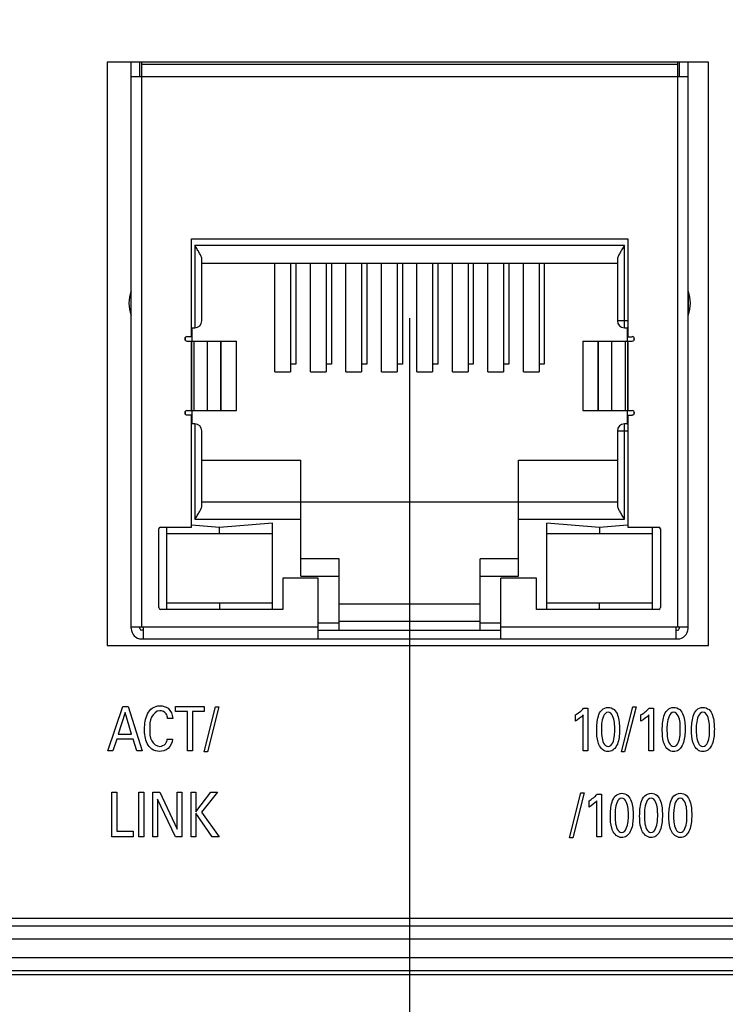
# Model space of a CAD drawing. Header units: inches. Extents: x 0 to 34, y 0 to 22.
# Tile 91 of 128: x 14.8 to 15.6, y 15.4 to 16.5. Entities that reach past the tile are written whole.
import ezdxf

# ---------------------------------------------------------------- set-up
doc = ezdxf.new("R2010")
doc.units = ezdxf.units.IN
doc.header["$LTSCALE"] = 1.87
doc.header["$MEASUREMENT"] = 0
doc.layers.get('0').update_dxf_attribs({"linetype": 'CONTINUOUS'})
doc.layers.add('02___PRT_ALL_AXES', color=7, linetype='CONTINUOUS')
doc.layers.add('DIMENSIONS', color=7, linetype='CONTINUOUS')
doc.styles.get("Standard").update_dxf_attribs({"font": 'txt', "width": 0.8})
doc.dimstyles.new('DIMSTYLE_3', dxfattribs={"dimtxt": 0.125, "dimasz": 0.18, "dimexe": 0.125, "dimexo": 0.0625, "dimgap": 0.03125, "dimtad": 0, "dimtih": 1, "dimtoh": 1, "dimzin": 0, "dimdsep": 46, "dimtxsty": 'STANDARD', "dimblk": '_FILLED', "dimblk1": '_FILLED', "dimblk2": '_FILLED', "dimcen": 0.09, "dimazin": 0, "dimtp": 0.01, "dimtm": 0.01, "dimtfac": 1, "dimtofl": 0, "dimtmove": 0, "dimatfit": 3, "dimldrblk": '_FILLED', "dimfxl": 1, "dimtolj": 1, "dimtzin": 0, "dimarcsym": 0})

# ---------------------------------------------------------------- blocks, each defined once
blk = doc.blocks.new('*D29')
at = {"layer": 'DIMENSIONS', "color": 2, "linetype": 'CONTINUOUS'}
blk.add_line((16.6709, 16.3321), (16.6709, 14.717), dxfattribs=at)
at = {"layer": 'DIMENSIONS', "color": 2, "linetype": 'CONTINUOUS', "insert": (16.6084, 14.6545), "char_height": 0.125, "width": 1.425, "attachment_point": 3, "rotation": 90, "line_spacing_factor": 0.9}
blk.add_mtext('121.53{\\ftxt.shx;\\W1.000000;\\H0.125000; }[4.784]', dxfattribs=at)
blk = doc.blocks.new('_FILLED')
at = {"color": 0, "linetype": 'BYBLOCK'}
blk.add_solid([(0, 0), (-1, 0.1736), (-1, -0.1736)], dxfattribs=at)
blk = doc.blocks.new('*D30')
at = {"layer": 'DIMENSIONS', "color": 2, "linetype": 'CONTINUOUS'}
blk.add_line((17.1994, 16.5386), (17.1994, 14.717), dxfattribs=at)
at = {"layer": 'DIMENSIONS', "color": 2, "linetype": 'CONTINUOUS', "insert": (17.1369, 14.6545), "char_height": 0.125, "width": 1.425, "attachment_point": 3, "rotation": 90, "line_spacing_factor": 0.9}
blk.add_mtext('134.95{\\ftxt.shx;\\W1.000000;\\H0.125000; }[5.313]', dxfattribs=at)
blk = doc.blocks.new('*D31')
at = {"layer": 'DIMENSIONS', "color": 2, "linetype": 'CONTINUOUS'}
blk.add_line((17.7259, 16.3321), (17.7259, 14.717), dxfattribs=at)
at = {"layer": 'DIMENSIONS', "color": 2, "linetype": 'CONTINUOUS', "insert": (17.6634, 14.6545), "char_height": 0.125, "width": 1.425, "attachment_point": 3, "rotation": 90, "line_spacing_factor": 0.9}
blk.add_mtext('148.32{\\ftxt.shx;\\W1.000000;\\H0.125000; }[5.839]', dxfattribs=at)
blk = doc.blocks.new('*D32')
at = {"layer": 'DIMENSIONS', "color": 2, "linetype": 'CONTINUOUS'}
blk.add_line((18.7809, 16.3321), (18.7809, 14.717), dxfattribs=at)
at = {"layer": 'DIMENSIONS', "color": 2, "linetype": 'CONTINUOUS', "insert": (18.7184, 14.6545), "char_height": 0.125, "width": 1.425, "attachment_point": 3, "rotation": 90, "line_spacing_factor": 0.9}
blk.add_mtext('175.12{\\ftxt.shx;\\W1.000000;\\H0.125000; }[6.894]', dxfattribs=at)
blk = doc.blocks.new('*D33')
at = {"layer": 'DIMENSIONS', "color": 2, "linetype": 'CONTINUOUS'}
blk.add_line((19.3089, 16.5386), (19.3089, 14.717), dxfattribs=at)
at = {"layer": 'DIMENSIONS', "color": 2, "linetype": 'CONTINUOUS', "insert": (19.2464, 14.6545), "char_height": 0.125, "width": 1.425, "attachment_point": 3, "rotation": 90, "line_spacing_factor": 0.9}
blk.add_mtext('188.53{\\ftxt.shx;\\W1.000000;\\H0.125000; }[7.423]', dxfattribs=at)
blk = doc.blocks.new('*D34')
at = {"layer": 'DIMENSIONS', "color": 2, "linetype": 'CONTINUOUS'}
blk.add_line((19.8359, 16.3321), (19.8359, 14.717), dxfattribs=at)
at = {"layer": 'DIMENSIONS', "color": 2, "linetype": 'CONTINUOUS', "insert": (19.7734, 14.6545), "char_height": 0.125, "width": 1.425, "attachment_point": 3, "rotation": 90, "line_spacing_factor": 0.9}
blk.add_mtext('201.92{\\ftxt.shx;\\W1.000000;\\H0.125000; }[7.949]', dxfattribs=at)
blk = doc.blocks.new('*D35')
at = {"layer": 'DIMENSIONS', "color": 2, "linetype": 'CONTINUOUS'}
blk.add_line((20.8909, 16.3321), (20.8909, 14.717), dxfattribs=at)
at = {"layer": 'DIMENSIONS', "color": 2, "linetype": 'CONTINUOUS', "insert": (20.8284, 14.6545), "char_height": 0.125, "width": 1.425, "attachment_point": 3, "rotation": 90, "line_spacing_factor": 0.9}
blk.add_mtext('228.71{\\ftxt.shx;\\W1.000000;\\H0.125000; }[9.004]', dxfattribs=at)
blk = doc.blocks.new('*D36')
at = {"layer": 'DIMENSIONS', "color": 2, "linetype": 'CONTINUOUS'}
blk.add_line((21.9459, 16.3321), (21.9459, 14.717), dxfattribs=at)
at = {"layer": 'DIMENSIONS', "color": 2, "linetype": 'CONTINUOUS', "insert": (21.8834, 14.6545), "char_height": 0.125, "width": 1.525, "attachment_point": 3, "rotation": 90, "line_spacing_factor": 0.9}
blk.add_mtext('255.51{\\ftxt.shx;\\W1.000000;\\H0.125000; }[10.059]', dxfattribs=at)
blk = doc.blocks.new('*D37')
at = {"layer": 'DIMENSIONS', "color": 2, "linetype": 'CONTINUOUS'}
blk.add_line((23.0009, 16.3321), (23.0009, 14.717), dxfattribs=at)
at = {"layer": 'DIMENSIONS', "color": 2, "linetype": 'CONTINUOUS', "insert": (22.9384, 14.6545), "char_height": 0.125, "width": 1.525, "attachment_point": 3, "rotation": 90, "line_spacing_factor": 0.9}
blk.add_mtext('282.31{\\ftxt.shx;\\W1.000000;\\H0.125000; }[11.114]', dxfattribs=at)
blk = doc.blocks.new('*D38')
at = {"layer": 'DIMENSIONS', "color": 2, "linetype": 'CONTINUOUS'}
blk.add_line((23.5289, 16.5386), (23.5289, 14.717), dxfattribs=at)
at = {"layer": 'DIMENSIONS', "color": 2, "linetype": 'CONTINUOUS', "insert": (23.4664, 14.6545), "char_height": 0.125, "width": 1.525, "attachment_point": 3, "rotation": 90, "line_spacing_factor": 0.9}
blk.add_mtext('295.72{\\ftxt.shx;\\W1.000000;\\H0.125000; }[11.643]', dxfattribs=at)
blk = doc.blocks.new('*D39')
at = {"layer": 'DIMENSIONS', "color": 2, "linetype": 'CONTINUOUS'}
blk.add_line((24.0559, 16.3321), (24.0559, 14.717), dxfattribs=at)
at = {"layer": 'DIMENSIONS', "color": 2, "linetype": 'CONTINUOUS', "insert": (23.9934, 14.6545), "char_height": 0.125, "width": 1.525, "attachment_point": 3, "rotation": 90, "line_spacing_factor": 0.9}
blk.add_mtext('309.10{\\ftxt.shx;\\W1.000000;\\H0.125000; }[12.169]', dxfattribs=at)
blk = doc.blocks.new('*D40')
at = {"layer": 'DIMENSIONS', "color": 2, "linetype": 'CONTINUOUS'}
blk.add_line((24.8249, 15.4421), (24.8249, 14.717), dxfattribs=at)
at = {"layer": 'DIMENSIONS', "color": 2, "linetype": 'CONTINUOUS', "insert": (24.7624, 14.6545), "char_height": 0.125, "width": 1.525, "attachment_point": 3, "rotation": 90, "line_spacing_factor": 0.9}
blk.add_mtext('328.64{\\ftxt.shx;\\W1.000000;\\H0.125000; }[12.938]', dxfattribs=at)
blk = doc.blocks.new('*D43')
at = {"layer": 'DIMENSIONS', "color": 2, "linetype": 'CONTINUOUS'}
blk.add_line((18.2536, 16.7073), (18.2536, 14.717), dxfattribs=at)
at = {"layer": 'DIMENSIONS', "color": 2, "linetype": 'CONTINUOUS', "insert": (18.1911, 14.6545), "char_height": 0.125, "width": 1.425, "attachment_point": 3, "rotation": 90, "line_spacing_factor": 0.9}
blk.add_mtext('161.73{\\ftxt.shx;\\W1.000000;\\H0.125000; }[6.367]', dxfattribs=at)
blk = doc.blocks.new('*D44')
at = {"layer": 'DIMENSIONS', "color": 2, "linetype": 'CONTINUOUS'}
blk.add_line((17.9661, 16.9948), (11.1985, 16.9948), dxfattribs=at)
at = {"layer": 'DIMENSIONS', "color": 2, "linetype": 'CONTINUOUS', "insert": (11.136, 17.0573), "char_height": 0.125, "width": 1.325, "attachment_point": 3, "line_spacing_factor": 0.9}
blk.add_mtext('40.39{\\ftxt.shx;\\W1.000000;\\H0.125000; }[1.590]', dxfattribs=at)
blk = doc.blocks.new('*D48')
at = {"layer": 'DIMENSIONS', "color": 2, "linetype": 'CONTINUOUS'}
blk.add_line((15.2269, 16.1472), (15.2269, 14.717), dxfattribs=at)
at = {"layer": 'DIMENSIONS', "color": 2, "linetype": 'CONTINUOUS', "insert": (15.1644, 14.6545), "char_height": 0.125, "width": 1.325, "attachment_point": 3, "rotation": 90, "line_spacing_factor": 0.9}
blk.add_mtext('84.85{\\ftxt.shx;\\W1.000000;\\H0.125000; }[3.341]', dxfattribs=at)

msp = doc.modelspace()

# ---------------------------------------------------------------- linework, layer by layer
at = {"color": 7, "linetype": 'CONTINUOUS'}
for p, q in [((14.8849, 16.437), (14.8849, 15.777)), ((15.5649, 16.437), (14.8849, 16.437)), ((14.912, 15.7963), (14.912, 16.437)), ((14.9218, 16.4207), (14.9218, 16.437)), ((14.9238, 15.7983), (14.9238, 16.437)), ((15.5301, 16.4345), (14.9238, 16.4345)), ((15.5301, 16.437), (15.5301, 15.7983)), ((15.5321, 16.4207), (15.5321, 16.437)), ((15.5419, 15.7963), (15.5419, 16.437)), ((15.5649, 15.777), (15.5649, 16.437)), ((14.912, 16.4207), (15.5419, 16.4207)), ((14.9801, 16.1264), (14.9801, 16.2373)), ((14.9801, 16.2373), (15.4738, 16.2373)), ((14.984, 16.2294), (14.984, 16.1365)), ((15.4699, 16.2294), (14.984, 16.2294)), ((15.4699, 16.1365), (15.4699, 16.2294)), ((15.4738, 16.2373), (15.4738, 16.1264)), ((14.9919, 16.1443), (14.9919, 16.2136)), ((14.9919, 16.2097), (15.462, 16.2097)), ((15.0746, 16.0867), (15.0746, 16.2097)), ((15.0923, 16.2097), (15.0923, 16.0867)), ((15.0982, 16.2097), (15.0982, 16.0955)), ((15.1147, 16.0867), (15.1147, 16.2097)), ((15.1325, 16.2097), (15.1325, 16.0867)), ((15.1384, 16.2097), (15.1384, 16.0955)), ((15.1549, 16.0867), (15.1549, 16.2097)), ((15.1726, 16.2097), (15.1726, 16.0867)), ((15.1785, 16.2097), (15.1785, 16.0955)), ((15.1951, 16.0867), (15.1951, 16.2097)), ((15.2128, 16.2097), (15.2128, 16.0867)), ((15.2187, 16.2097), (15.2187, 16.0955)), ((15.2352, 16.0867), (15.2352, 16.2097)), ((15.2529, 16.2097), (15.2529, 16.0867)), ((15.2588, 16.2097), (15.2588, 16.0955)), ((15.2754, 16.0867), (15.2754, 16.2097)), ((15.2931, 16.2097), (15.2931, 16.0867)), ((15.299, 16.2097), (15.299, 16.0955)), ((15.3155, 16.0867), (15.3155, 16.2097)), ((15.3332, 16.2097), (15.3332, 16.0867)), ((15.3391, 16.2097), (15.3391, 16.0955)), ((15.3557, 16.0867), (15.3557, 16.2097)), ((15.3734, 16.2097), (15.3734, 16.0867)), ((15.3793, 16.2097), (15.3793, 16.0955)), ((15.462, 16.2136), (15.462, 16.1443)), ((14.9118, 16.1515), (14.9118, 16.178)), ((15.542, 16.178), (15.542, 16.1773)), ((15.542, 16.1773), (15.542, 16.1508)), ((14.9118, 16.1508), (14.9118, 16.1515)), ((15.4738, 16.1443), (15.462, 16.1443)), ((14.9801, 16.1365), (14.984, 16.1365)), ((14.9809, 16.1215), (14.9809, 16.1365)), ((15.4699, 16.1365), (15.473, 16.1365)), ((15.473, 16.1365), (15.4738, 16.1373)), ((15.473, 16.1365), (15.473, 16.1215)), ((14.973, 16.1253), (14.973, 16.1227)), ((14.9801, 16.1264), (14.975, 16.1264)), ((14.975, 16.1215), (15.0311, 16.1215)), ((14.98, 16.1215), (14.98, 16.0428)), ((14.9802, 16.0428), (14.9802, 16.1215)), ((14.9829, 16.1215), (14.9829, 16.0428)), ((14.9983, 16.0428), (14.9983, 16.1215)), ((15.0131, 16.1215), (15.0131, 16.0428)), ((15.0137, 16.0428), (15.0137, 16.1215)), ((15.0311, 16.0428), (15.0311, 16.1215)), ((15.4228, 16.1215), (15.4228, 16.0428)), ((15.4228, 16.1215), (15.4789, 16.1215)), ((15.4402, 16.0428), (15.4402, 16.1215)), ((15.4407, 16.0428), (15.4407, 16.1215)), ((15.4555, 16.1215), (15.4555, 16.0428)), ((15.471, 16.0428), (15.471, 16.1215)), ((15.4737, 16.1215), (15.4737, 16.0428)), ((15.4738, 16.1264), (15.4789, 16.1264)), ((15.4739, 16.0428), (15.4739, 16.1215)), ((15.4809, 16.1227), (15.4809, 16.1253)), ((15.0982, 16.0955), (15.0923, 16.0955)), ((15.1384, 16.0955), (15.1325, 16.0955)), ((15.1785, 16.0955), (15.1726, 16.0955)), ((15.2187, 16.0955), (15.2128, 16.0955)), ((15.2588, 16.0955), (15.2529, 16.0955)), ((15.299, 16.0955), (15.2931, 16.0955)), ((15.3391, 16.0955), (15.3332, 16.0955)), ((15.3793, 16.0955), (15.3734, 16.0955)), ((15.0746, 16.0867), (15.0923, 16.0867)), ((15.1147, 16.0867), (15.1325, 16.0867)), ((15.1549, 16.0867), (15.1726, 16.0867)), ((15.1951, 16.0867), (15.2128, 16.0867)), ((15.2352, 16.0867), (15.2529, 16.0867)), ((15.2754, 16.0867), (15.2931, 16.0867)), ((15.3155, 16.0867), (15.3332, 16.0867)), ((15.3557, 16.0867), (15.3734, 16.0867)), ((14.973, 16.0416), (14.973, 16.039)), ((14.975, 16.0428), (15.0311, 16.0428)), ((14.9809, 16.0278), (14.9809, 16.0428)), ((15.4228, 16.0428), (15.4789, 16.0428)), ((15.473, 16.0428), (15.473, 16.0278)), ((15.4809, 16.039), (15.4809, 16.0416)), ((14.9801, 16.0378), (14.975, 16.0378)), ((14.9801, 15.9109), (14.9801, 16.0378)), ((14.984, 16.0278), (14.9801, 16.0278)), ((14.984, 16.0278), (14.984, 15.9199)), ((15.4699, 15.9199), (15.4699, 16.0278)), ((15.473, 16.0278), (15.4699, 16.0278)), ((15.473, 16.0278), (15.4738, 16.027)), ((15.4738, 16.0378), (15.4738, 15.9109)), ((15.4738, 16.0378), (15.4789, 16.0378)), ((14.9919, 15.9357), (14.9919, 16.0199)), ((15.462, 16.0199), (15.462, 15.9357)), ((15.462, 16.0199), (15.4738, 16.0199)), ((14.9919, 15.9869), (15.1039, 15.9869)), ((15.1039, 15.8554), (15.1039, 15.9869)), ((15.35, 15.8554), (15.35, 15.9869)), ((15.35, 15.9869), (15.462, 15.9869)), ((14.9919, 15.9396), (15.462, 15.9396)), ((14.984, 15.9199), (15.1039, 15.9199)), ((15.35, 15.9199), (15.4699, 15.9199)), ((14.9431, 15.8199), (14.9431, 15.9089)), ((14.9451, 15.9109), (14.9801, 15.9109)), ((14.9521, 15.818), (14.9521, 15.9109)), ((15.012, 15.9107), (14.9803, 15.9133)), ((15.0718, 15.9156), (15.012, 15.9107)), ((15.012, 15.9038), (15.012, 15.9107)), ((15.0718, 15.818), (15.0718, 15.9156)), ((15.3821, 15.818), (15.3821, 15.9156)), ((15.4419, 15.9107), (15.3821, 15.9156)), ((15.4736, 15.9133), (15.4419, 15.9107)), ((15.4419, 15.9107), (15.4419, 15.9038)), ((15.4738, 15.9109), (15.5088, 15.9109)), ((15.5017, 15.818), (15.5017, 15.9109)), ((15.5108, 15.9089), (15.5108, 15.8199)), ((14.9521, 15.9038), (15.0718, 15.9038)), ((15.3821, 15.9038), (15.5017, 15.9038)), ((15.1472, 15.875), (15.1039, 15.875)), ((15.1472, 15.7943), (15.1472, 15.875)), ((15.3067, 15.7943), (15.3067, 15.875)), ((15.35, 15.875), (15.3067, 15.875)), ((15.0836, 15.8534), (15.0836, 15.818)), ((15.1236, 15.8534), (15.0836, 15.8534)), ((15.1039, 15.8554), (15.1472, 15.8554)), ((15.1236, 15.7845), (15.1236, 15.8534)), ((15.3067, 15.8554), (15.35, 15.8554)), ((15.3303, 15.7845), (15.3303, 15.8534)), ((15.3703, 15.8534), (15.3303, 15.8534)), ((15.3703, 15.818), (15.3703, 15.8534)), ((15.0836, 15.818), (14.9451, 15.818)), ((15.0718, 15.825), (14.9521, 15.825)), ((15.012, 15.825), (15.012, 15.8181)), ((15.3067, 15.8239), (15.1472, 15.8239)), ((15.5088, 15.818), (15.3703, 15.818)), ((15.5017, 15.825), (15.3821, 15.825)), ((15.4419, 15.8181), (15.4419, 15.825)), ((14.912, 15.7983), (15.1236, 15.7983)), ((14.9218, 15.7963), (14.9218, 15.7983)), ((14.9258, 15.7943), (14.9238, 15.7943)), ((14.9258, 15.7845), (14.9258, 15.7983)), ((15.1472, 15.8022), (15.1236, 15.8022)), ((15.1236, 15.7943), (15.3303, 15.7943)), ((15.1472, 15.8047), (15.3067, 15.8047)), ((15.3303, 15.8022), (15.3067, 15.8022)), ((15.3303, 15.7983), (15.5419, 15.7983)), ((15.5281, 15.7983), (15.5281, 15.7845)), ((15.5281, 15.7943), (15.5301, 15.7943)), ((15.5321, 15.7963), (15.5321, 15.7983)), ((14.9238, 15.7845), (15.5301, 15.7845)), ((14.8849, 15.777), (15.5649, 15.777)), ((13.1202, 15.4601), (15.7495, 15.4601)), ((13.1203, 15.4601), (15.7495, 15.4601)), ((13.1202, 15.4451), (15.7495, 15.4451)), ((13.0695, 15.4243), (15.8852, 15.4243)), ((24.7249, 15.4046), (13.0527, 15.4046)), ((13.0695, 15.4093), (15.8852, 15.4093))]:
    msp.add_line(p, q, dxfattribs=at)
at = {"color": 40, "linetype": 'CONTINUOUS'}
for p, q in [((14.8854, 15.658), (14.9023, 15.7082)), ((14.9023, 15.7082), (14.9083, 15.7082)), ((14.9083, 15.7082), (14.9245, 15.658)), ((14.9622, 15.7023), (14.9622, 15.7082)), ((14.9622, 15.7082), (14.9945, 15.7082)), ((14.9944, 15.6569), (15.0074, 15.7076)), ((14.9945, 15.7082), (14.9945, 15.7023)), ((15.011, 15.7076), (14.9981, 15.6569)), ((15.0074, 15.7076), (15.011, 15.7076)), ((15.4238, 15.7061), (15.4287, 15.7061)), ((15.4287, 15.7061), (15.4287, 15.658)), ((15.4666, 15.6569), (15.4796, 15.7076)), ((15.4832, 15.7076), (15.4702, 15.6569)), ((15.4796, 15.7076), (15.4832, 15.7076)), ((15.4979, 15.7061), (15.5029, 15.7061)), ((15.5029, 15.7061), (15.5029, 15.658)), ((14.905, 15.7013), (14.8973, 15.6767)), ((14.9124, 15.6767), (14.905, 15.7013)), ((14.9589, 15.6947), (14.953, 15.6947)), ((14.9756, 15.7023), (14.9622, 15.7023)), ((14.9756, 15.658), (14.9756, 15.7023)), ((14.9811, 15.7023), (14.9811, 15.658)), ((14.9945, 15.7023), (14.9811, 15.7023)), ((15.4145, 15.6916), (15.4145, 15.6985)), ((15.4234, 15.658), (15.4234, 15.6985)), ((15.4886, 15.6916), (15.4886, 15.6985)), ((15.4976, 15.658), (15.4976, 15.6985)), ((14.8955, 15.6711), (14.8912, 15.658)), ((14.9141, 15.6711), (14.8955, 15.6711)), ((14.8973, 15.6767), (14.9124, 15.6767)), ((14.9184, 15.658), (14.9141, 15.6711)), ((14.9527, 15.6712), (14.9588, 15.6712)), ((14.8912, 15.658), (14.8854, 15.658)), ((14.9245, 15.658), (14.9184, 15.658)), ((14.9811, 15.658), (14.9756, 15.658)), ((14.9981, 15.6569), (14.9944, 15.6569)), ((15.4287, 15.658), (15.4234, 15.658)), ((15.4702, 15.6569), (15.4666, 15.6569)), ((15.5029, 15.658), (15.4976, 15.658)), ((14.8901, 15.5608), (14.8901, 15.611)), ((14.8901, 15.611), (14.8956, 15.611)), ((14.8956, 15.611), (14.8956, 15.567)), ((14.9207, 15.5608), (14.9207, 15.611)), ((14.9207, 15.611), (14.9263, 15.611)), ((14.9263, 15.611), (14.9263, 15.5608)), ((14.9365, 15.5608), (14.9365, 15.611)), ((14.9365, 15.611), (14.9443, 15.611)), ((14.9443, 15.611), (14.964, 15.5695)), ((14.964, 15.5695), (14.964, 15.611)), ((14.964, 15.611), (14.9691, 15.611)), ((14.9691, 15.611), (14.9691, 15.5608)), ((14.9797, 15.5608), (14.9797, 15.611)), ((14.9797, 15.611), (14.9852, 15.611)), ((14.9852, 15.611), (14.9852, 15.589)), ((14.9852, 15.589), (15.0019, 15.611)), ((15.0095, 15.611), (14.9915, 15.5885)), ((15.0019, 15.611), (15.0095, 15.611)), ((15.4078, 15.5597), (15.4208, 15.6104)), ((15.4244, 15.6104), (15.4115, 15.5597)), ((15.4208, 15.6104), (15.4244, 15.6104)), ((15.4392, 15.6089), (15.4442, 15.6089)), ((15.4442, 15.6089), (15.4442, 15.5608)), ((14.962, 15.5608), (14.9416, 15.6034)), ((14.9416, 15.6034), (14.9416, 15.5608)), ((15.4299, 15.5944), (15.4299, 15.6013)), ((15.4388, 15.5608), (15.4388, 15.6013)), ((15.0036, 15.5608), (14.9852, 15.5874)), ((14.9852, 15.5874), (14.9852, 15.5608)), ((14.9915, 15.5885), (15.0114, 15.5608)), ((14.9142, 15.5608), (14.8901, 15.5608)), ((14.8956, 15.567), (14.9142, 15.567)), ((14.9142, 15.567), (14.9142, 15.5608)), ((14.9263, 15.5608), (14.9207, 15.5608)), ((14.9416, 15.5608), (14.9365, 15.5608)), ((14.9691, 15.5608), (14.962, 15.5608)), ((14.9852, 15.5608), (14.9797, 15.5608)), ((15.0114, 15.5608), (15.0036, 15.5608)), ((15.4442, 15.5608), (15.4388, 15.5608)), ((15.4115, 15.5597), (15.4078, 15.5597))]:
    msp.add_line(p, q, dxfattribs=at)
at = {"color": 7, "linetype": 'CONTINUOUS'}
for centre, radius, start, end in [((14.9458, 16.1644), 0.0365, 158.1891, 201.8109), ((15.5081, 16.1644), 0.0365, 338.1891, 21.8109), ((14.984, 16.1443), 0.00787, 270, 360), ((15.4699, 16.1443), 0.00787, 180, 270), ((14.975, 16.124), 0.00246, 90, 270), ((15.4789, 16.124), 0.00246, 270, 90), ((14.975, 16.0403), 0.00246, 90, 270), ((15.4789, 16.0403), 0.00246, 270, 90), ((14.984, 16.0199), 0.00787, 0, 90), ((15.4699, 16.0199), 0.00787, 90, 180), ((14.9451, 15.9089), 0.00197, 90, 180), ((15.5088, 15.9089), 0.00197, 0, 90), ((14.9451, 15.8199), 0.00197, 180, 270), ((15.5088, 15.8199), 0.00197, 270, 360), ((14.9238, 15.7963), 0.0118, 180, 270), ((14.9238, 15.7963), 0.00197, 180, 270), ((15.5301, 15.7963), 0.0118, 270, 360), ((15.5301, 15.7963), 0.00197, 270, 360)]:
    msp.add_arc(centre, radius, start, end, dxfattribs=at)
for points, knots in [([(14.9919, 16.2136), (14.9919, 16.2142), (14.9917, 16.2154), (14.9908, 16.2179), (14.9891, 16.2211), (14.9867, 16.2252), (14.9849, 16.228), (14.984, 16.2294)], [0, 0, 0, 0, 0.092751, 0.200336, 0.446741, 0.718166, 1, 1, 1, 1]), ([(15.4699, 16.2294), (15.469, 16.228), (15.4672, 16.2252), (15.4648, 16.2211), (15.4631, 16.2179), (15.4622, 16.2154), (15.462, 16.2142), (15.462, 16.2136)], [0, 0, 0, 0, 0.281834, 0.553264, 0.799685, 0.907261, 1, 1, 1, 1]), ([(14.984, 15.9199), (14.9849, 15.9213), (14.9867, 15.9241), (14.9891, 15.9282), (14.9908, 15.9315), (14.9917, 15.9339), (14.9919, 15.9351), (14.9919, 15.9357)], [0, 0, 0, 0, 0.281834, 0.553264, 0.799685, 0.907261, 1, 1, 1, 1]), ([(15.462, 15.9357), (15.462, 15.9351), (15.4622, 15.9339), (15.4631, 15.9315), (15.4648, 15.9282), (15.4672, 15.9241), (15.469, 15.9213), (15.4699, 15.9199)], [0, 0, 0, 0, 0.092751, 0.200336, 0.446741, 0.718166, 1, 1, 1, 1])]:
    msp.add_open_spline(points, degree=3, knots=knots, dxfattribs=at)
at = {"color": 40, "linetype": 'CONTINUOUS'}
for points, knots in [([(14.927, 15.6826), (14.927, 15.6884), (14.9281, 15.6973), (14.9353, 15.7072), (14.9415, 15.7089), (14.9445, 15.7089)], [0, 0, 0, 0, 0.497703, 0.739499, 1, 1, 1, 1]), ([(14.9445, 15.7089), (14.9477, 15.7089), (14.9556, 15.7069), (14.9586, 15.6988), (14.9589, 15.6947)], [0, 0, 0, 0, 0.429626, 1, 1, 1, 1]), ([(15.4386, 15.6815), (15.4386, 15.6867), (15.4391, 15.6946), (15.4434, 15.7047), (15.4489, 15.7071), (15.4515, 15.7071)], [0, 0, 0, 0, 0.49567, 0.753005, 1, 1, 1, 1]), ([(15.4515, 15.7071), (15.4539, 15.7071), (15.4591, 15.7052), (15.4639, 15.6957), (15.4644, 15.6879), (15.4644, 15.6826)], [0, 0, 0, 0, 0.240235, 0.482904, 1, 1, 1, 1]), ([(15.5128, 15.6815), (15.5128, 15.6867), (15.5133, 15.6946), (15.5176, 15.7047), (15.5231, 15.7071), (15.5257, 15.7071)], [0, 0, 0, 0, 0.49567, 0.753005, 1, 1, 1, 1]), ([(15.5257, 15.7071), (15.5281, 15.7071), (15.5333, 15.7052), (15.5381, 15.6957), (15.5386, 15.6879), (15.5386, 15.6826)], [0, 0, 0, 0, 0.240083, 0.482759, 1, 1, 1, 1]), ([(15.5459, 15.6815), (15.5459, 15.6867), (15.5464, 15.6946), (15.5507, 15.7047), (15.5562, 15.7071), (15.5588, 15.7071)], [0, 0, 0, 0, 0.49567, 0.753005, 1, 1, 1, 1]), ([(15.5588, 15.7071), (15.5612, 15.7071), (15.5664, 15.7052), (15.5712, 15.6957), (15.5717, 15.6879), (15.5717, 15.6826)], [0, 0, 0, 0, 0.240069, 0.482749, 1, 1, 1, 1]), ([(14.9443, 15.7033), (14.9404, 15.7033), (14.9328, 15.6958), (14.9329, 15.6872), (14.9329, 15.6826)], [0, 0, 0, 0, 0.463731, 1, 1, 1, 1]), ([(14.953, 15.6947), (14.9528, 15.6964), (14.9519, 15.701), (14.947, 15.7033), (14.9443, 15.7033)], [0, 0, 0, 0, 0.3938, 1, 1, 1, 1]), ([(15.4516, 15.7015), (15.4466, 15.7015), (15.4439, 15.6906), (15.444, 15.6841), (15.444, 15.6819)], [0, 0, 0, 0, 0.689568, 1, 1, 1, 1]), ([(15.459, 15.682), (15.459, 15.6846), (15.4591, 15.6911), (15.4561, 15.7015), (15.4516, 15.7015)], [0, 0, 0, 0, 0.368126, 1, 1, 1, 1]), ([(15.5257, 15.7015), (15.5208, 15.7015), (15.5181, 15.6906), (15.5181, 15.6841), (15.5181, 15.6819)], [0, 0, 0, 0, 0.689576, 1, 1, 1, 1]), ([(15.5332, 15.682), (15.5332, 15.6846), (15.5333, 15.6911), (15.5303, 15.7015), (15.5257, 15.7015)], [0, 0, 0, 0, 0.368217, 1, 1, 1, 1]), ([(15.5588, 15.7015), (15.5539, 15.7015), (15.5512, 15.6906), (15.5512, 15.6841), (15.5512, 15.6819)], [0, 0, 0, 0, 0.689576, 1, 1, 1, 1]), ([(15.5663, 15.682), (15.5663, 15.6846), (15.5664, 15.6911), (15.5634, 15.7015), (15.5588, 15.7015)], [0, 0, 0, 0, 0.368217, 1, 1, 1, 1]), ([(14.9438, 15.6573), (14.9408, 15.6573), (14.9348, 15.6589), (14.928, 15.6685), (14.927, 15.677), (14.927, 15.6826)], [0, 0, 0, 0, 0.265411, 0.508607, 1, 1, 1, 1]), ([(14.9329, 15.6826), (14.9329, 15.6781), (14.9327, 15.6695), (14.9406, 15.663), (14.9443, 15.663)], [0, 0, 0, 0, 0.550697, 1, 1, 1, 1]), ([(15.4644, 15.6826), (15.4644, 15.6801), (15.4642, 15.6726), (15.4623, 15.6646), (15.4591, 15.6607)], [0, 0, 0, 0, 0.336914, 1, 1, 1, 1]), ([(15.5386, 15.6826), (15.5386, 15.6801), (15.5383, 15.6726), (15.5365, 15.6646), (15.5332, 15.6607)], [0, 0, 0, 0, 0.336915, 1, 1, 1, 1]), ([(15.5717, 15.6826), (15.5717, 15.6801), (15.5714, 15.6726), (15.5696, 15.6646), (15.5663, 15.6607)], [0, 0, 0, 0, 0.336915, 1, 1, 1, 1]), ([(14.9588, 15.6712), (14.9585, 15.6673), (14.9551, 15.6595), (14.9472, 15.6573), (14.9438, 15.6573)], [0, 0, 0, 0, 0.535994, 1, 1, 1, 1]), ([(15.4411, 15.665), (15.4408, 15.6659), (15.439, 15.6712), (15.4386, 15.6769), (15.4386, 15.6815)], [0, 0, 0, 0, 0.171547, 1, 1, 1, 1]), ([(15.444, 15.6819), (15.444, 15.6794), (15.4439, 15.673), (15.4469, 15.6628), (15.4515, 15.6628)], [0, 0, 0, 0, 0.355805, 1, 1, 1, 1]), ([(15.4515, 15.6628), (15.4563, 15.6628), (15.459, 15.6734), (15.459, 15.6798), (15.459, 15.682)], [0, 0, 0, 0, 0.68596, 1, 1, 1, 1]), ([(15.5153, 15.665), (15.5149, 15.6659), (15.5131, 15.6712), (15.5128, 15.6769), (15.5128, 15.6815)], [0, 0, 0, 0, 0.171427, 1, 1, 1, 1]), ([(15.5181, 15.6819), (15.5181, 15.6794), (15.5181, 15.673), (15.5211, 15.6628), (15.5256, 15.6628)], [0, 0, 0, 0, 0.355815, 1, 1, 1, 1]), ([(15.5256, 15.6628), (15.5305, 15.6628), (15.5332, 15.6734), (15.5332, 15.6798), (15.5332, 15.682)], [0, 0, 0, 0, 0.685868, 1, 1, 1, 1]), ([(15.5484, 15.665), (15.5481, 15.6659), (15.5463, 15.6712), (15.5459, 15.6769), (15.5459, 15.6815)], [0, 0, 0, 0, 0.171427, 1, 1, 1, 1]), ([(15.5512, 15.6819), (15.5512, 15.6794), (15.5512, 15.673), (15.5542, 15.6628), (15.5587, 15.6628)], [0, 0, 0, 0, 0.355815, 1, 1, 1, 1]), ([(15.5587, 15.6628), (15.5636, 15.6628), (15.5663, 15.6734), (15.5663, 15.6798), (15.5663, 15.682)], [0, 0, 0, 0, 0.685868, 1, 1, 1, 1]), ([(15.4591, 15.6607), (15.4584, 15.66), (15.4563, 15.658), (15.4533, 15.657), (15.4514, 15.657)], [0, 0, 0, 0, 0.32862, 1, 1, 1, 1]), ([(15.5332, 15.6607), (15.5326, 15.66), (15.5305, 15.658), (15.5275, 15.657), (15.5256, 15.657)], [0, 0, 0, 0, 0.328045, 1, 1, 1, 1]), ([(15.5663, 15.6607), (15.5657, 15.66), (15.5636, 15.658), (15.5606, 15.657), (15.5587, 15.657)], [0, 0, 0, 0, 0.328045, 1, 1, 1, 1]), ([(15.4541, 15.5843), (15.4541, 15.5895), (15.4546, 15.5974), (15.4589, 15.6075), (15.4644, 15.6099), (15.467, 15.6099)], [0, 0, 0, 0, 0.495654, 0.752997, 1, 1, 1, 1]), ([(15.467, 15.6043), (15.462, 15.6043), (15.4594, 15.5934), (15.4594, 15.5869), (15.4594, 15.5846)], [0, 0, 0, 0, 0.689564, 1, 1, 1, 1]), ([(15.467, 15.6099), (15.4694, 15.6099), (15.4745, 15.608), (15.4794, 15.5985), (15.4798, 15.5907), (15.4798, 15.5854)], [0, 0, 0, 0, 0.240237, 0.482906, 1, 1, 1, 1]), ([(15.4745, 15.5848), (15.4745, 15.5874), (15.4746, 15.5938), (15.4715, 15.6043), (15.467, 15.6043)], [0, 0, 0, 0, 0.368107, 1, 1, 1, 1]), ([(15.4872, 15.5843), (15.4872, 15.5895), (15.4877, 15.5974), (15.492, 15.6075), (15.4975, 15.6099), (15.5001, 15.6099)], [0, 0, 0, 0, 0.495654, 0.752997, 1, 1, 1, 1]), ([(15.5001, 15.6043), (15.4951, 15.6043), (15.4925, 15.5934), (15.4925, 15.5869), (15.4925, 15.5846)], [0, 0, 0, 0, 0.689564, 1, 1, 1, 1]), ([(15.5001, 15.6099), (15.5025, 15.6099), (15.5077, 15.608), (15.5125, 15.5985), (15.5129, 15.5907), (15.5129, 15.5854)], [0, 0, 0, 0, 0.240237, 0.482906, 1, 1, 1, 1]), ([(15.5076, 15.5848), (15.5076, 15.5874), (15.5077, 15.5938), (15.5047, 15.6043), (15.5001, 15.6043)], [0, 0, 0, 0, 0.368107, 1, 1, 1, 1]), ([(15.5203, 15.5843), (15.5203, 15.5895), (15.5208, 15.5974), (15.5251, 15.6075), (15.5306, 15.6099), (15.5332, 15.6099)], [0, 0, 0, 0, 0.495654, 0.752997, 1, 1, 1, 1]), ([(15.5332, 15.6043), (15.5283, 15.6043), (15.5256, 15.5934), (15.5256, 15.5869), (15.5256, 15.5846)], [0, 0, 0, 0, 0.689564, 1, 1, 1, 1]), ([(15.5332, 15.6099), (15.5356, 15.6099), (15.5408, 15.608), (15.5456, 15.5985), (15.5461, 15.5907), (15.5461, 15.5854)], [0, 0, 0, 0, 0.240237, 0.482906, 1, 1, 1, 1]), ([(15.5407, 15.5848), (15.5407, 15.5874), (15.5408, 15.5938), (15.5378, 15.6043), (15.5332, 15.6043)], [0, 0, 0, 0, 0.368107, 1, 1, 1, 1]), ([(15.4566, 15.5678), (15.4562, 15.5687), (15.4544, 15.574), (15.4541, 15.5797), (15.4541, 15.5843)], [0, 0, 0, 0, 0.17154, 1, 1, 1, 1]), ([(15.4594, 15.5846), (15.4594, 15.5821), (15.4593, 15.5758), (15.4624, 15.5656), (15.4669, 15.5656)], [0, 0, 0, 0, 0.355793, 1, 1, 1, 1]), ([(15.4669, 15.5656), (15.4717, 15.5656), (15.4744, 15.5762), (15.4745, 15.5826), (15.4745, 15.5848)], [0, 0, 0, 0, 0.685965, 1, 1, 1, 1]), ([(15.4798, 15.5854), (15.4798, 15.5828), (15.4796, 15.5754), (15.4778, 15.5673), (15.4745, 15.5635)], [0, 0, 0, 0, 0.336921, 1, 1, 1, 1]), ([(15.4897, 15.5678), (15.4893, 15.5687), (15.4875, 15.574), (15.4872, 15.5797), (15.4872, 15.5843)], [0, 0, 0, 0, 0.17154, 1, 1, 1, 1]), ([(15.4925, 15.5846), (15.4925, 15.5821), (15.4925, 15.5758), (15.4955, 15.5656), (15.5, 15.5656)], [0, 0, 0, 0, 0.355793, 1, 1, 1, 1]), ([(15.5, 15.5656), (15.5048, 15.5656), (15.5075, 15.5762), (15.5076, 15.5826), (15.5076, 15.5848)], [0, 0, 0, 0, 0.685963, 1, 1, 1, 1]), ([(15.5129, 15.5854), (15.5129, 15.5828), (15.5127, 15.5754), (15.5109, 15.5673), (15.5076, 15.5635)], [0, 0, 0, 0, 0.336921, 1, 1, 1, 1]), ([(15.5228, 15.5678), (15.5224, 15.5687), (15.5206, 15.574), (15.5203, 15.5797), (15.5203, 15.5843)], [0, 0, 0, 0, 0.17154, 1, 1, 1, 1]), ([(15.5256, 15.5846), (15.5256, 15.5821), (15.5256, 15.5758), (15.5286, 15.5656), (15.5331, 15.5656)], [0, 0, 0, 0, 0.355791, 1, 1, 1, 1]), ([(15.5331, 15.5656), (15.538, 15.5656), (15.5407, 15.5762), (15.5407, 15.5826), (15.5407, 15.5848)], [0, 0, 0, 0, 0.685963, 1, 1, 1, 1]), ([(15.5461, 15.5854), (15.5461, 15.5828), (15.5458, 15.5754), (15.544, 15.5673), (15.5407, 15.5635)], [0, 0, 0, 0, 0.336921, 1, 1, 1, 1]), ([(15.4745, 15.5635), (15.4739, 15.5628), (15.4718, 15.5608), (15.4688, 15.5598), (15.4668, 15.5598)], [0, 0, 0, 0, 0.328646, 1, 1, 1, 1]), ([(15.5076, 15.5635), (15.507, 15.5628), (15.5049, 15.5608), (15.5019, 15.5598), (15.5, 15.5598)], [0, 0, 0, 0, 0.328646, 1, 1, 1, 1]), ([(15.5407, 15.5635), (15.5401, 15.5628), (15.538, 15.5608), (15.535, 15.5598), (15.5331, 15.5598)], [0, 0, 0, 0, 0.328646, 1, 1, 1, 1])]:
    msp.add_open_spline(points, degree=3, knots=knots, dxfattribs=at)
for points in [[(15.4145, 15.6985), (15.4178, 15.7007), (15.421, 15.7032), (15.4238, 15.7061)], [(15.4886, 15.6985), (15.492, 15.7007), (15.4952, 15.7032), (15.4979, 15.7061)], [(15.4234, 15.6985), (15.4208, 15.6958), (15.4177, 15.6935), (15.4145, 15.6916)], [(15.4976, 15.6985), (15.495, 15.6958), (15.4919, 15.6935), (15.4886, 15.6916)], [(14.9508, 15.666), (14.9519, 15.6675), (14.9524, 15.6694), (14.9527, 15.6712)], [(14.9443, 15.663), (14.9466, 15.663), (14.9493, 15.6641), (14.9508, 15.666)], [(15.4514, 15.657), (15.4471, 15.657), (15.4427, 15.661), (15.4411, 15.665)], [(15.5256, 15.657), (15.5212, 15.657), (15.5169, 15.661), (15.5153, 15.665)], [(15.5587, 15.657), (15.5543, 15.657), (15.55, 15.661), (15.5484, 15.665)], [(15.4299, 15.6013), (15.4333, 15.6035), (15.4365, 15.606), (15.4392, 15.6089)], [(15.4388, 15.6013), (15.4362, 15.5986), (15.4332, 15.5963), (15.4299, 15.5944)], [(15.4668, 15.5598), (15.4625, 15.5598), (15.4582, 15.5638), (15.4566, 15.5678)], [(15.5, 15.5598), (15.4956, 15.5598), (15.4913, 15.5638), (15.4897, 15.5678)], [(15.5331, 15.5598), (15.5287, 15.5598), (15.5244, 15.5638), (15.5228, 15.5678)]]:
    msp.add_open_spline(points, degree=3, dxfattribs=at)
at = {"layer": '02___PRT_ALL_AXES', "color": 7, "linetype": 'CONTINUOUS'}
msp.add_line((13.112, 15.4686), (15.732, 15.4686), dxfattribs=at)

# ---------------------------------------------------------------- dimensions: what is measured, and where the dimension line sits
at = {"layer": 'DIMENSIONS', "color": 2, "linetype": 'CONTINUOUS'}
for feature_location, offset, dtype, origin, picture, middle in [((17.9661, 16.9948), (-6.7676, 0), 0, (18.0286, 15.4046), '*D44', (10.4735, 16.9948)), ((18.2536, 16.7073), (0, -1.9903), 1, (11.8864, 16.7698), '*D43', (18.2536, 13.942)), ((17.1994, 16.5386), (0, -1.8216), 1, (11.8864, 16.6011), '*D30', (17.1994, 13.942)), ((19.3089, 16.5386), (0, -1.8216), 1, (11.8864, 16.6011), '*D33', (19.3089, 13.942)), ((23.5289, 16.5386), (0, -1.8216), 1, (11.8864, 16.6011), '*D38', (23.5289, 13.892)), ((16.6709, 16.3321), (0, -1.6151), 1, (11.8864, 16.3946), '*D29', (16.6709, 13.942)), ((17.7259, 16.3321), (0, -1.6151), 1, (11.8864, 16.3946), '*D31', (17.7259, 13.942)), ((18.7809, 16.3321), (0, -1.6151), 1, (11.8864, 16.3946), '*D32', (18.7809, 13.942)), ((19.8359, 16.3321), (0, -1.6151), 1, (11.8864, 16.3946), '*D34', (19.8359, 13.942)), ((20.8909, 16.3321), (0, -1.6151), 1, (11.8864, 16.3946), '*D35', (20.8909, 13.942)), ((21.9459, 16.3321), (0, -1.6151), 1, (11.8864, 16.3946), '*D36', (21.9459, 13.892)), ((23.0009, 16.3321), (0, -1.6151), 1, (11.8864, 16.3946), '*D37', (23.0009, 13.892)), ((24.0559, 16.3321), (0, -1.6151), 1, (11.8864, 16.3946), '*D39', (24.0559, 13.892)), ((15.2269, 16.1472), (0, -1.4302), 1, (11.8864, 16.2097), '*D48', (15.2269, 13.992)), ((24.8249, 15.4421), (0, -0.7251), 1, (11.8864, 15.5046), '*D40', (24.8249, 13.892))]:
    dim = msp.add_ordinate_dim(feature_location=feature_location, offset=offset, dtype=dtype, origin=origin, dimstyle='DIMSTYLE_3', dxfattribs=at)
    dim.commit()
    dim.dimension.update_dxf_attribs({"geometry": picture, "text_midpoint": middle})

doc.saveas('drawing.dxf')
